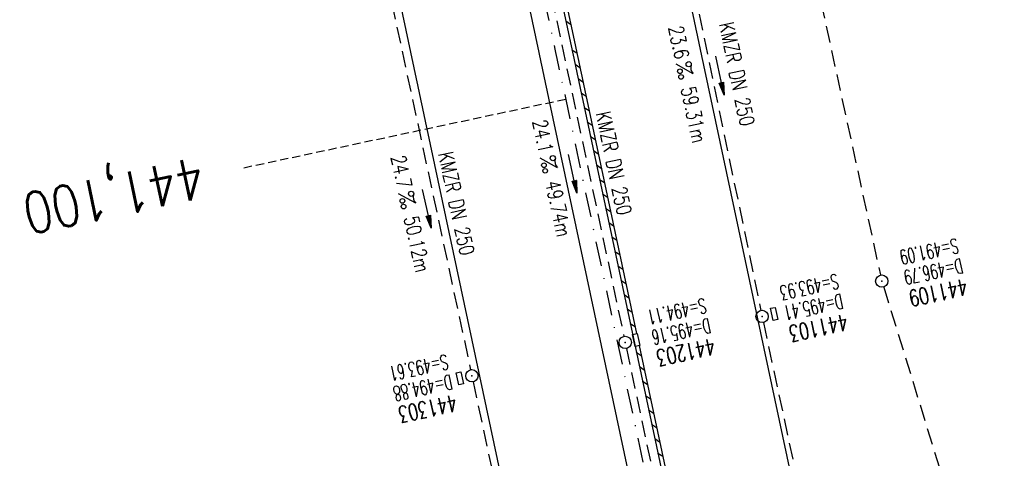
# Model space of a CAD drawing. Extents: x 459406 to 461721, y 413308 to 423218.
# Tile 194 of 256: x 461101 to 461220, y 420370 to 420423. Entities that reach past the tile are written whole.
import ezdxf
from ezdxf.enums import TextEntityAlignment as Align

# ---------------------------------------------------------------- set-up
doc = ezdxf.new("R2010")
doc.units = 0
doc.header["$LTSCALE"] = 2
doc.header["$MEASUREMENT"] = 0
for name, pattern in [('AUSGEZOGEN', [0]), ('GESTRICH-X2', [1.5, 1, -0.5]), ('GESTRICHELT', [0.75, 0.5, -0.25]), ('STRICHPT-X3', [3, 1.5, -0.75, 0, -0.75])]:
    doc.linetypes.add(name, pattern=pattern)
doc.layers.get('0').update_dxf_attribs({"linetype": 'AUSGEZOGEN'})
for name, color, linetype in [('ACHSE', 1, 'STRICHPT-X3'), ('FBR', 8, 'CONTINUOUS'), ('HEKTOM', 1, 'GESTRICHELT'), ('KANAL', 7, 'GESTRICH-X2'), ('PFEIL', 7, 'CONTINUOUS'), ('SCHACHTNR', 6, 'CONTINUOUS'), ('SCHLITZRINNE', 200, 'AUSGEZOGEN'), ('SCHSYMBOL', 7, 'AUSGEZOGEN'), ('TEXTO', 4, 'CONTINUOUS'), ('TEXTU', 4, 'CONTINUOUS')]:
    doc.layers.add(name, color=color, linetype=linetype)
doc.styles.add('ROMANS', font='romans.shx', dxfattribs={"width": 0.8})

# ---------------------------------------------------------------- blocks, each defined once
blk = doc.blocks.new('GST')
at = {"color": 0}
blk.add_circle((0, 0), 0.75, dxfattribs=at)
blk.add_point((0, 0), dxfattribs=at)
blk = doc.blocks.new('13')
blk.add_lwpolyline([(0.76, 1.22), (-0.75, 1.22), (-0.75, 1.8), (0.76, 1.8)], close=True)
at = {"rotation": 180}
blk.add_blockref('GST', (0, 0), dxfattribs=at)
blk = doc.blocks.new('PROM')
blk.add_line((1.57, 1.82), (0.02, 0.02))
for centre, radius in [((0.32, 1.51), 0.317), ((0.94, 0.29), 0.283), ((1.64, 0.29), 0.283)]:
    blk.add_circle(centre, radius)
blk.add_arc((0.99, 2.68), 1.03, 239.1414, 303.3549)
blk = doc.blocks.new('PFEIL2')
at = {"color": 0}
for p, q in [((0.88, 0), (-2.4, -0.01)), ((0.88, -0.27), (0.88, 0.28)), ((0.88, 0.28), (2.43, 0.01)), ((0.91, 0.27), (0.88, 0.26)), ((0.97, 0.26), (0.88, 0.25)), ((1.02, 0.25), (0.88, 0.23)), ((1.07, 0.24), (0.88, 0.21)), ((1.13, 0.23), (0.88, 0.19)), ((1.18, 0.22), (0.88, 0.17)), ((1.24, 0.21), (0.88, 0.15)), ((1.29, 0.21), (0.88, 0.14)), ((1.34, 0.2), (0.88, 0.12)), ((1.4, 0.19), (0.88, 0.1)), ((1.45, 0.18), (0.88, 0.08)), ((1.51, 0.17), (0.88, 0.06)), ((1.56, 0.16), (0.88, 0.04)), ((1.61, 0.15), (0.88, 0.02)), ((1.67, 0.14), (0.88, 0.01)), ((1.72, 0.13), (0.88, -0.01)), ((1.78, 0.12), (0.88, -0.03)), ((1.83, 0.11), (0.88, -0.05)), ((1.88, 0.1), (0.88, -0.07)), ((1.94, 0.09), (0.88, -0.09)), ((2.05, 0.08), (0.88, -0.12)), ((1.99, 0.08), (0.88, -0.11)), ((2.1, 0.07), (0.88, -0.14)), ((2.15, 0.06), (0.88, -0.16)), ((2.21, 0.05), (0.88, -0.18)), ((2.26, 0.04), (0.88, -0.2)), ((2.32, 0.03), (0.88, -0.22)), ((2.37, 0.02), (0.88, -0.23)), ((2.42, 0.01), (0.88, -0.25)), ((2.43, 0.01), (0.88, -0.27))]:
    blk.add_line(p, q, dxfattribs=at)
blk = doc.blocks.new('10')
blk.add_blockref('GST', (0, 0))
blk = doc.blocks.new('17')
blk.add_lwpolyline([(-0.76, -1.22), (0.75, -1.22), (0.75, -1.8), (-0.76, -1.8)], close=True)
blk.add_blockref('GST', (0, 0))

msp = doc.modelspace()

# ---------------------------------------------------------------- linework, layer by layer
at = {"layer": 'ACHSE', "flags": 128}
msp.add_lwpolyline([(461161.88, 420437.76, -0.000001), (461165.78, 420419.42, -0.000002), (461167.09, 420413.31), (461177.49, 420364.41), (461187.91, 420315.5), (461193.11, 420291.05), (461198.32, 420266.6, 0.000013), (461200.55, 420256.1, -0.000008), (461202.78, 420245.61, -0.000126), (461202.84, 420245.34, -0.000011), (461203.52, 420242.15, -0.001203), (461205.52, 420232.59, -0.000771), (461208.59, 420217.67, -0.001324), (461210.77, 420206.86, -0.001044), (461213.46, 420193.14, -0.001041), (461215.82, 420180.84, -0.001046), (461218.13, 420168.58, -0.001043), (461220.38, 420156.31, -0.00104), (461222.59, 420143.98, -0.00104), (461224.74, 420131.65, -0.001043), (461226.84, 420119.35, -0.001046), (461228.88, 420107.04, -0.001042), (461230.89, 420094.68, -0.001044), (461232.83, 420082.32, -0.001045), (461234.73, 420069.98, -0.001048), (461236.57, 420057.6, -0.00105), (461238.36, 420045.24, -0.001042), (461240.1, 420032.88, -0.00104), (461241.79, 420020.48, -0.001038), (461243.43, 420008.07, -0.00104), (461245.01, 419995.69, -0.001048), (461246.55, 419983.28, -0.001048), (461248.03, 419970.87, -0.001045), (461249.46, 419958.47, -0.001042), (461250.84, 419946.03, -0.00104), (461252.16, 419933.58, -0.001043), (461253.44, 419921.16, -0.001047), (461254.66, 419908.73, -0.001046), (461255.83, 419896.28, -0.001044), (461256.95, 419883.83, -0.001044), (461258.01, 419871.37, -0.001042), (461259.03, 419858.92, -0.001041), (461259.99, 419846.45, -0.001045), (461260.9, 419833.96, -0.00105), (461261.76, 419821.51, -0.001044), (461262.56, 419809.09, -0.001035), (461263.31, 419796.56, -0.001039), (461264.02, 419784.01, -0.001052), (461264.67, 419771.6, -0.001051), (461265.26, 419759.2, -0.001036), (461265.81, 419746.63, -0.001035), (461266.31, 419734.06, -0.001048), (461266.74, 419721.64, -0.001053), (461267.13, 419709.21, -0.001043), (461267.47, 419696.65, -0.001038), (461267.78, 419683.02, -0.001246), (461267.99, 419671.66, -0.000845), (461268.2, 419656.35, -0.001335), (461268.29, 419646.66, -0.000076), (461268.34, 419639.67, -0.000344), (461268.35, 419638.12, -0.000008), (461268.39, 419629.89, 0.000017), (461268.44, 419621.66, 0.000001), (461268.5, 419609.16, -0.000009), (461268.57, 419596.66, -0.000011), (461268.64, 419584.16, 0.000013), (461268.7, 419571.66, 0.000007), (461268.77, 419559.16, -0.00001), (461268.84, 419546.66), (461269.1, 419496.66), (461269.37, 419446.66), (461269.63, 419396.66), (461269.9, 419346.67), (461270.16, 419296.67), (461270.43, 419246.67), (461270.69, 419196.67), (461270.96, 419146.67), (461271.22, 419096.67), (461271.49, 419046.67), (461271.75, 418996.67, -0.00001), (461271.82, 418984.17, 0.000007), (461271.88, 418971.67, 0.000013), (461271.95, 418959.17, -0.00001), (461272.02, 418946.67, -0.00001), (461272.08, 418934.17, 0.00001), (461272.15, 418921.67, 0.00001), (461272.21, 418909.17, -0.00001), (461272.28, 418896.67, -0.00001), (461272.35, 418884.17, 0.00001), (461272.41, 418871.67, 0.00001), (461272.48, 418859.17, -0.000008), (461272.55, 418846.67, -0.000012), (461272.61, 418834.17, 0.000001), (461272.68, 418821.67, 0.000028), (461272.72, 418813.34, -0.000014), (461272.77, 418805, -0.000517), (461272.77, 418803.54, -0.00011), (461272.79, 418796.67, -0.00198), (461272.78, 418786.97, -0.001256), (461272.67, 418771.67, -0.001874), (461272.51, 418760.32, -0.00156), (461272.22, 418746.68, -0.001561), (461271.89, 418734.16, -0.001568), (461271.47, 418721.69, -0.001564), (461270.98, 418709.23, -0.001556), (461270.41, 418696.71, -0.001558), (461269.76, 418684.2, -0.001564), (461269.03, 418671.75, -0.001572), (461268.22, 418659.29, -0.001568), (461267.34, 418646.81, -0.001561), (461266.38, 418634.35, -0.001559), (461265.34, 418621.89, -0.001562), (461264.22, 418609.41, -0.001569), (461263.02, 418597, -0.001568), (461261.75, 418584.58, -0.001563), (461260.4, 418572.14, -0.001556), (461258.97, 418559.71, -0.001558), (461257.46, 418547.31, -0.001565), (461255.88, 418534.9, -0.001566), (461254.22, 418522.52, -0.001565), (461252.48, 418510.16, -0.001561), (461250.66, 418497.77, -0.001562), (461248.77, 418485.4, -0.001565), (461246.8, 418473.07, -0.001567), (461244.75, 418460.75, -0.001565), (461242.63, 418448.42, -0.001562), (461240.43, 418436.12, -0.001561), (461238.15, 418423.83, -0.001563), (461235.79, 418411.54, -0.001567), (461233.36, 418399.29, -0.001565), (461230.85, 418387.07, -0.00156), (461228.26, 418374.82, -0.001559), (461225.6, 418362.59, -0.001563), (461222.86, 418350.41, -0.001567), (461220.05, 418338.24, -0.001564), (461217.16, 418326.07, -0.001562), (461214.19, 418313.92, -0.001563), (461211.15, 418301.8, -0.001563), (461207.62, 418288.1, -0.002038), (461204.84, 418277.61, -0.001089), (461200.88, 418263.05, -0.001658), (461198.22, 418253.5, -0.000013), (461197.53, 418251.04, -0.000228), (461197.49, 418250.9, -0.000007), (461194.46, 418240.17, 0.000006), (461191.43, 418229.44), (461184.63, 418205.39), (461177.83, 418181.33, 0.000005), (461174.44, 418169.3, -0.000005), (461171.04, 418157.27, -0.000019), (461167.64, 418145.24, 0.000019), (461164.24, 418133.21), (461157.44, 418109.15), (461150.65, 418085.09, 0.000005), (461147.25, 418073.06, -0.000001), (461143.85, 418061.03, -0.000002), (461140.45, 418049.01, -0.000002), (461137.05, 418036.98, -0.000015), (461133.65, 418024.95, 0.000019), (461130.25, 418012.92), (461123.46, 417988.86), (461116.66, 417964.8, 0.000001), (461115.31, 417960.01, 0.000001), (461112.35, 417949.55, 0.000375), (461111.88, 417947.88, 0.000088), (461109.88, 417940.74, 0.001331), (461107.28, 417931.38, 0.000846), (461103.25, 417916.63, 0.001238), (461100.29, 417905.61, 0.001041), (461096.83, 417892.47, 0.001036), (461093.69, 417880.37, 0.001036), (461090.61, 417868.26, 0.001038), (461087.57, 417856.12, 0.00104), (461084.59, 417844, 0.001041), (461081.65, 417831.86, 0.001037), (461078.77, 417819.68, 0.001037), (461075.93, 417807.51, 0.001036), (461073.15, 417795.32, 0.001043), (461070.41, 417783.09, 0.001049), (461067.73, 417770.91, 0.00104), (461065.11, 417758.74, 0.001034), (461062.53, 417746.46, 0.00103), (461059.99, 417734.18, 0.001036), (461057.52, 417721.97, 0.001044), (461055.1, 417709.74, 0.001039), (461052.71, 417697.44, 0.00104), (461050.38, 417685.14, 0.001043), (461048.11, 417672.86, 0.001039), (461045.89, 417660.59, 0.001034), (461043.72, 417648.25, 0.001037), (461041.59, 417635.89, 0.001045), (461039.53, 417623.61, 0.001043), (461037.52, 417611.32, 0.001035), (461035.54, 417598.93, 0.001032), (461033.62, 417586.54, 0.001037), (461031.76, 417574.21, 0.001044), (461029.95, 417561.86, 0.001041), (461028.19, 417549.47, 0.001039), (461026.47, 417537.08, 0.00104), (461024.82, 417524.7, 0.001038), (461023.21, 417512.31, 0.001036), (461021.65, 417499.9, 0.001039), (461020.15, 417487.47, 0.001043), (461018.7, 417475.08, 0.001041), (461017.3, 417462.68, 0.001038), (461015.95, 417450.23, 0.001035), (461014.65, 417437.76, 0.00104), (461013.4, 417425.36, 0.001038), (461012.21, 417412.95, 0.001032), (461011.07, 417400.47, 0.001036), (461009.97, 417388, 0.001039), (461008.93, 417375.56, 0.001048), (461007.95, 417363.09, 0.001048), (461007.01, 417350.63, 0.001037), (461005.98, 417336.12, 0.001443), (461005.3, 417325.69, 0.000621), (461004.39, 417310.95, 0.000896), (461003.79, 417300.74, 0.000001), (461003.78, 417300.53, 0.000151), (461003.78, 417300.53, 0.000033), (461003.08, 417288.15, -0.000002), (461002.39, 417275.78), (461000.98, 417250.82), (460999.58, 417225.86), (460996.77, 417175.93), (460993.97, 417126.01, 0), (460992.56, 417101.05, 0), (460991.16, 417076.09), (460988.35, 417026.17, 0.000005), (460987.42, 417009.53, 0.000002), (460985.55, 416976.25)], format="xyb", dxfattribs=at)
at = {"layer": 'FBR'}
for points in [[(461129.54, 420672.54, -0.000002), (461131.35, 420664.02, -0.000008)], [(461110.71, 420668.53, -0.000002), (461112.53, 420660.01, -0.000008)], [(461147.52, 420588.07), (461152.73, 420563.62, -0.000004), (461155.33, 420551.39, 0.000004), (461157.93, 420539.16), (461163.14, 420514.71), (461168.34, 420490.26), (461178.75, 420441.35)], [(461123.49, 420608.51), (461128.69, 420584.06), (461133.9, 420559.61, -0.000004), (461136.5, 420547.38, 0.000004), (461139.1, 420535.15), (461144.31, 420510.7), (461149.51, 420486.25), (461159.92, 420437.35)], [(461159.92, 420437.35), (461163.83, 420419.01, -0.000002), (461165.13, 420412.89), (461175.54, 420363.99), (461185.95, 420315.09), (461191.15, 420290.63), (461196.36, 420266.18, 0.000013), (461198.59, 420255.69, -0.000008), (461200.83, 420245.19, -0.000126)], [(461145.01, 420434.17), (461148.91, 420415.83, -0.000002), (461150.21, 420409.72), (461160.62, 420360.81), (461171.03, 420311.91), (461176.24, 420287.46), (461181.44, 420263.01, 0.000013), (461183.68, 420252.51, -0.000008), (461185.91, 420242.02, -0.000126)], [(461178.75, 420441.35), (461182.66, 420423.02, -0.000002), (461183.96, 420416.9), (461194.37, 420368), (461204.78, 420319.09), (461207.33, 420307.1)]]:
    msp.add_lwpolyline(points, format="xyb", dxfattribs=at)
at = {"layer": 'HEKTOM'}
msp.add_line((461167.09, 420413.31), (461127.97, 420404.97), dxfattribs=at)
at = {"layer": 'KANAL'}
for p, q in [((461184.72, 420486.69), (461205.34, 420391.97)), ((461179.03, 420444.25), (461190.81, 420387.66)), ((461164.12, 420431.69), (461174.16, 420384.5)), ((461145.31, 420427.97), (461155.53, 420380.44)), ((461205.75, 420390.5), (461222.66, 420335.59)), ((461191.12, 420386.19), (461201.22, 420339.12)), ((461174.47, 420383.03), (461184.59, 420335.5)), ((461155.84, 420378.97), (461165.97, 420331.56))]:
    msp.add_line(p, q, dxfattribs=at)
at = {"layer": 'SCHLITZRINNE'}
for p, q in [((461167.1, 420422.86), (461167.69, 420422.46)), ((461167.47, 420421.11), (461167.47, 420421.11)), ((461168.07, 420420.71), (461168.07, 420420.71)), ((461167.84, 420419.36), (461168.44, 420418.96)), ((461168.22, 420417.6), (461168.81, 420417.21)), ((461168.59, 420415.85), (461169.18, 420415.46)), ((461168.96, 420414.1), (461169.56, 420413.7)), ((461169.33, 420412.35), (461169.93, 420411.95)), ((461169.71, 420410.6), (461170.3, 420410.2)), ((461170.08, 420408.85), (461170.68, 420408.45)), ((461170.45, 420407.1), (461171.05, 420406.7)), ((461170.83, 420405.34), (461171.42, 420404.95)), ((461171.2, 420403.59), (461171.79, 420403.19)), ((461171.57, 420401.84), (461172.17, 420401.44)), ((461171.94, 420400.09), (461172.54, 420399.69)), ((461172.32, 420398.34), (461172.91, 420397.94)), ((461172.69, 420396.59), (461173.29, 420396.19)), ((461173.06, 420394.83), (461173.66, 420394.44)), ((461173.44, 420393.08), (461174.03, 420392.69)), ((461173.81, 420391.33), (461174.4, 420390.93)), ((461174.18, 420389.58), (461174.78, 420389.18)), ((461174.55, 420387.83), (461175.15, 420387.43)), ((461174.93, 420386.08), (461175.52, 420385.68)), ((461175.67, 420382.57), (461176.27, 420382.18)), ((461176.05, 420380.82), (461176.64, 420380.42)), ((461176.42, 420379.07), (461177.01, 420378.67)), ((461176.79, 420377.32), (461177.39, 420376.92)), ((461177.16, 420375.57), (461177.76, 420375.17)), ((461177.54, 420373.82), (461178.13, 420373.42)), ((461177.91, 420372.06), (461178.51, 420371.67)), ((461178.28, 420370.31), (461178.88, 420369.92))]:
    msp.add_line(p, q, dxfattribs=at)
for points in [[(461163.84, 420438.18), (461167.74, 420419.84, -0.000002), (461169.04, 420413.73), (461179.45, 420364.82), (461189.86, 420315.92), (461195.07, 420291.47), (461200.27, 420267.01, 0.000013), (461202.51, 420256.52, -0.000008), (461204.74, 420246.03, -0.000126)], [(461165.66, 420432.01), (461168.23, 420419.94, -0.000002), (461169.53, 420413.83), (461175.7, 420384.84)]]:
    msp.add_lwpolyline(points, format="xyb", dxfattribs=at)
msp.add_lwpolyline([(461176.01, 420383.37), (461179.94, 420364.93), (461186.13, 420335.83)], dxfattribs=at)
at = {"layer": 'SCHSYMBOL'}
msp.add_lwpolyline([(461175.53, 420383.27), (461175.21, 420384.74), (461175.78, 420384.86), (461176.1, 420383.39)], close=True, dxfattribs=at)

# ---------------------------------------------------------------- block references
at = {"layer": 'PFEIL'}
for p, rotation in [((461185.84, 420416.21), 281.7373), ((461167.94, 420404.27), 282.001), ((461150.21, 420400.02), 282.157)]:
    msp.add_blockref('PFEIL2', p, dxfattribs=dict(at, rotation=rotation))
at = {"layer": 'SCHSYMBOL'}
for name, p, rotation in [('10', (461205.52, 420391.22), 282.017), ('13', (461190.96, 420386.92), 282.017), ('GST', (461174.32, 420383.77), 102.0170000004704), ('17', (461155.69, 420379.7), 282.017)]:
    msp.add_blockref(name, p, dxfattribs=dict(at, rotation=rotation))
at = {"layer": 'TEXTU'}
for p, rotation in [((461180.5, 420417.6), 281.7373), ((461163.97, 420406.17), 282.001), ((461146.75, 420401.83), 282.157)]:
    msp.add_blockref('PROM', p, dxfattribs=dict(at, rotation=rotation))

# ---------------------------------------------------------------- texts
at = {"layer": 'HEKTOM', "style": 'ROMANS', "width": 0.8}
msp.add_text('441,100', height=5, rotation=192.017, dxfattribs=at).set_placement((461122.56, 420406.38))
at = {"layer": 'SCHACHTNR', "style": 'ROMANS'}
for s, height, width, p in [('S=491.09', 1.8, 0.6, (461214.62, 420396.44)), ('D=496.79', 1.8, 0.6, (461215.16, 420394)), ('S=493.93', 1.8, 0.6, (461200.06, 420392.12)), ('441109', 2, 0.7, (461215.69, 420391.53)), ('S=494.11', 1.8, 0.6, (461183.97, 420389.16)), ('D=495.41', 1.8, 0.6, (461200.59, 420389.69)), ('D=495.16', 1.8, 0.6, (461184.51, 420386.72)), ('441103', 2, 0.7, (461201.13, 420387.25)), ('441203', 2, 0.7, (461185.01, 420384.29)), ('S=493.61', 1.8, 0.6, (461152.59, 420382.31)), ('D=494.88', 1.8, 0.6, (461153.09, 420379.87)), ('441303', 2, 0.7, (461153.62, 420377.41))]:
    msp.add_text(s, height=height, rotation=192.017, dxfattribs=dict(at, width=width)).set_placement(p)
at = {"layer": 'TEXTO', "style": 'ROMANS', "width": 0.75}
for rotation, p in [(281.7373, (461187.03, 420416.21)), (282.001, (461172.06, 420405.38)), (282.157, (461152.93, 420400.47))]:
    msp.add_text('KMZR DN 250', height=1.8, rotation=rotation, dxfattribs=at).set_placement(p, align=Align.CENTER)
at = {"layer": 'TEXTU', "style": 'ROMANS', "width": 0.75}
for s, rotation, p in [('23.6', 281.7373, (461179.56, 420422.06)), ('59.31m', 281.7373, (461181.09, 420414.66)), ('24.1', 282.001, (461163.01, 420410.64)), ('24.7', 282.157, (461145.81, 420406.31)), ('49.74m', 282.001, (461164.6, 420403.23)), ('50.12m', 282.157, (461147.4, 420398.91))]:
    msp.add_text(s, height=1.8, rotation=rotation, dxfattribs=at).set_placement(p)

doc.saveas('drawing.dxf')
